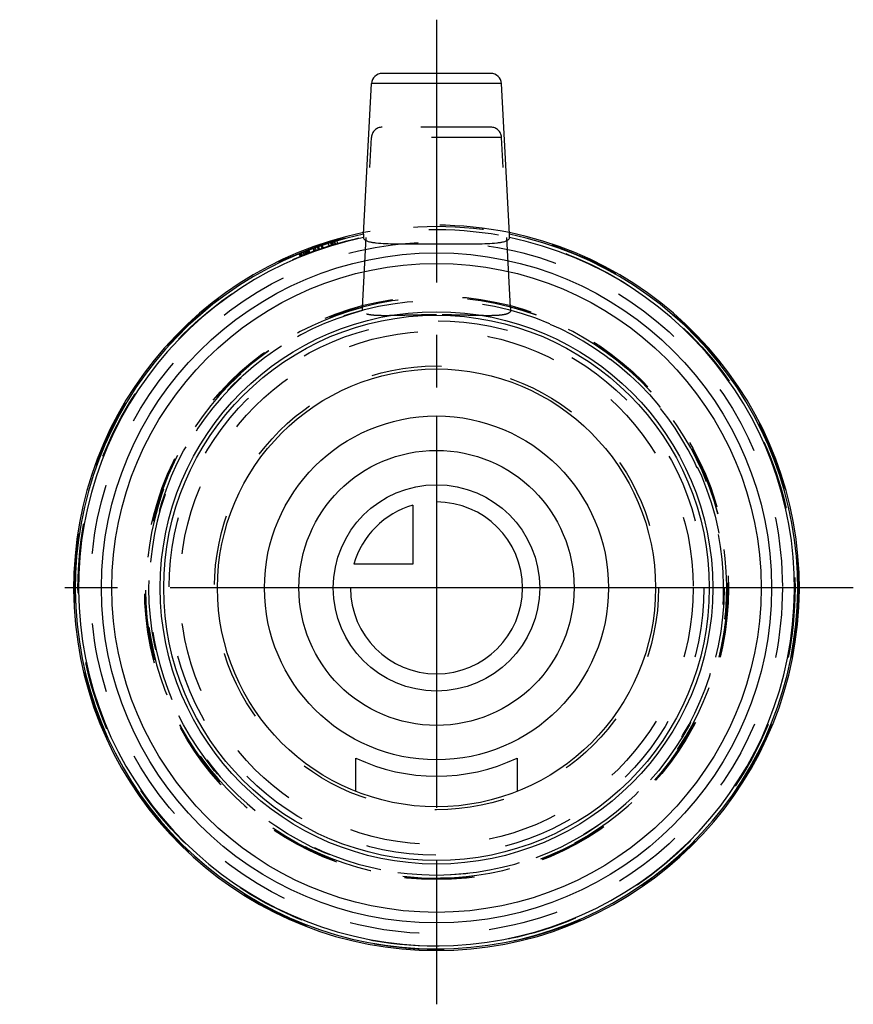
# Model space of a CAD drawing. Header units: millimetres. Extents: x 461.2 to 538.8, y 454.2 to 545.8.
import ezdxf

# ---------------------------------------------------------------- set-up
doc = ezdxf.new("R2010")
doc.units = ezdxf.units.MM
doc.header["$LTSCALE"] = 65.185185
doc.linetypes.add('CENTER', pattern=[0.6, 0.375, -0.075, 0.075, -0.075])
doc.linetypes.add('HIDDEN', pattern=[0.2, 0.1, -0.1])
for name, color, linetype in [('ACHSEN_S', 7, 'CONTINUOUS'), ('KOERPER', 7, 'CONTINUOUS'), ('KONST.EL_MIT_GEO', 7, 'CONTINUOUS'), ('KURVEN', 7, 'CONTINUOUS')]:
    doc.layers.add(name, color=color, linetype=linetype)

msp = doc.modelspace()

# ---------------------------------------------------------------- linework, layer by layer
at = {"layer": 'ACHSEN_S', "color": 2, "linetype": 'CENTER'}
for p, q in [((500, 545.812), (500, 454.188)), ((538.77, 492.938), (461.23, 492.938))]:
    msp.add_line(p, q, dxfattribs=at)
at = {"layer": 'KOERPER', "color": 7, "linetype": 'Continuous'}
for p, q in [((493.215, 525.843), (493.95, 539.865)), ((506.785, 525.843), (506.05, 539.865))]:
    msp.add_line(p, q, dxfattribs=at)
at = {"layer": 'KOERPER', "color": 8, "linetype": 'HIDDEN'}
for p, q in [((493.121, 519.044), (493.95, 534.865)), ((506.879, 519.044), (506.05, 534.865))]:
    msp.add_line(p, q, dxfattribs=at)
msp.add_circle((500, 492.938), 27.15, dxfattribs=at)
at = {"layer": 'KOERPER', "color": 7, "linetype": 'Continuous'}
for radius, start, end in [(33.75, 101.58249, 78.41751), (33.597, 101.65025, 78.34975), (33.303, 101.77504, 78.22496)]:
    msp.add_arc((500, 492.938), radius, start, end, dxfattribs=at)
at = {"layer": 'KOERPER', "color": 8, "linetype": 'HIDDEN'}
for radius, start, end in [(33.75, 78.41751, 101.58249), (26.997, 104.76152, 75.23848), (26.703, 104.95441, 75.04559)]:
    msp.add_arc((500, 492.938), radius, start, end, dxfattribs=at)
at = {"layer": 'KOERPER', "color": 7, "linetype": 'Continuous'}
for points, knots in [([(493.215, 525.843), (493.212, 525.778), (493.207, 525.689), (493.204, 525.588), (493.202, 525.552), (493.204, 525.54)], [0, 0, 0, 0, 0.644148, 0.87429, 1, 1, 1, 1]), ([(493.204, 525.54), (493.209, 525.497), (493.248, 525.408), (493.369, 525.303), (493.546, 525.216), (493.78, 525.144), (494.072, 525.085), (494.566, 525.02), (495.307, 524.975), (496.319, 524.955), (497.468, 524.953), (498.71, 524.958), (499.565, 524.96), (500, 524.96)], [0, 0, 0, 0, 0.018268, 0.039998, 0.067777, 0.10278, 0.145403, 0.195627, 0.317593, 0.464787, 0.631816, 0.812446, 1, 1, 1, 1]), ([(500, 524.96), (500.435, 524.96), (501.29, 524.958), (502.532, 524.953), (503.681, 524.955), (504.693, 524.975), (505.434, 525.02), (505.928, 525.085), (506.22, 525.144), (506.454, 525.216), (506.631, 525.303), (506.752, 525.408), (506.791, 525.497), (506.796, 525.54)], [0, 0, 0, 0, 0.18756, 0.368193, 0.535222, 0.682414, 0.804378, 0.8546, 0.897222, 0.932224, 0.960003, 0.981732, 1, 1, 1, 1]), ([(506.796, 525.54), (506.798, 525.552), (506.796, 525.588), (506.793, 525.689), (506.788, 525.778), (506.785, 525.843)], [0, 0, 0, 0, 0.12571, 0.355852, 1, 1, 1, 1])]:
    msp.add_open_spline(points, degree=3, knots=knots, dxfattribs=at)
at = {"layer": 'KOERPER', "color": 8, "linetype": 'HIDDEN'}
for points, knots in [([(493.109, 518.736), (493.108, 518.749), (493.109, 518.786), (493.112, 518.888), (493.118, 518.978), (493.121, 519.044)], [0, 0, 0, 0, 0.12669, 0.35808, 1, 1, 1, 1]), ([(500, 518.343), (499.559, 518.343), (498.693, 518.337), (497.435, 518.311), (496.271, 518.28), (495.245, 518.263), (494.494, 518.275), (493.991, 518.316), (493.695, 518.361), (493.457, 518.422), (493.277, 518.502), (493.153, 518.604), (493.115, 518.694), (493.109, 518.736)], [0, 0, 0, 0, 0.187834, 0.36877, 0.536148, 0.683701, 0.805878, 0.856066, 0.898516, 0.933198, 0.96054, 0.981852, 1, 1, 1, 1]), ([(506.891, 518.736), (506.885, 518.694), (506.847, 518.604), (506.723, 518.502), (506.543, 518.422), (506.305, 518.361), (506.009, 518.316), (505.506, 518.275), (504.755, 518.263), (503.729, 518.28), (502.565, 518.311), (501.307, 518.337), (500.441, 518.343), (500, 518.343)], [0, 0, 0, 0, 0.018148, 0.039461, 0.066804, 0.101486, 0.143938, 0.194126, 0.316306, 0.463862, 0.63124, 0.812171, 1, 1, 1, 1]), ([(506.879, 519.044), (506.882, 518.978), (506.888, 518.888), (506.891, 518.786), (506.892, 518.749), (506.891, 518.736)], [0, 0, 0, 0, 0.64192, 0.87331, 1, 1, 1, 1])]:
    msp.add_open_spline(points, degree=3, knots=knots, dxfattribs=at)
at = {"layer": 'KONST.EL_MIT_GEO', "color": 7, "linetype": 'Continuous'}
for p, q in [((505.051, 540.812), (494.949, 540.812)), ((506.05, 539.865), (493.95, 539.865)), ((492.5, 473.993), (492.5, 477.101)), ((507.5, 477.101), (507.5, 473.993))]:
    msp.add_line(p, q, dxfattribs=at)
at = {"layer": 'KONST.EL_MIT_GEO', "color": 8, "linetype": 'HIDDEN'}
for p, q in [((505.051, 535.812), (494.949, 535.812)), ((506.05, 534.865), (493.95, 534.865)), ((490.005, 524.755), (489.915, 525.041)), ((490.236, 524.826), (490.148, 525.113)), ((490.244, 524.829), (490.156, 525.116)), ((490.339, 524.857), (490.252, 525.145)), ((490.406, 524.878), (490.319, 525.165)), ((490.433, 524.886), (490.347, 525.173)), ((490.567, 524.926), (490.482, 525.213)), ((490.575, 524.928), (490.49, 525.216)), ((490.618, 524.941), (490.534, 525.229)), ((490.807, 524.996), (490.725, 525.284)), ((487.491, 523.853), (487.378, 524.131)), ((487.391, 524.136), (487.503, 523.858)), ((487.541, 523.873), (487.429, 524.151)), ((487.698, 523.936), (487.587, 524.214)), ((487.829, 523.987), (487.72, 524.267)), ((487.898, 524.014), (487.789, 524.294)), ((487.914, 524.02), (487.805, 524.3)), ((488.032, 524.066), (487.924, 524.346)), ((488.09, 524.088), (487.983, 524.369)), ((488.101, 524.092), (487.994, 524.373)), ((488.201, 524.131), (488.095, 524.411)), ((488.232, 524.142), (488.126, 524.423)), ((488.616, 524.284), (488.513, 524.566)), ((488.648, 524.296), (488.546, 524.578)), ((488.674, 524.305), (488.572, 524.588)), ((488.813, 524.355), (488.713, 524.638)), ((489.012, 524.425), (488.913, 524.709)), ((489.08, 524.449), (488.982, 524.733)), ((489.111, 524.46), (489.013, 524.743)), ((489.358, 524.544), (489.262, 524.828)), ((489.439, 524.571), (489.344, 524.856)), ((489.451, 524.575), (489.356, 524.86)), ((487.193, 524.055), (487.307, 523.778)), ((487.4, 523.816), (487.287, 524.093))]:
    msp.add_line(p, q, dxfattribs=at)
for radius in [33.65, 33.35, 32.178, 27.05, 27.043, 26.75, 24.866, 23.885, 20.65]:
    msp.add_circle((500, 492.938), radius, dxfattribs=at)
at = {"layer": 'KONST.EL_MIT_GEO', "color": 7, "linetype": 'Continuous'}
for radius in [31.175, 30.193, 25.7, 25.375, 20.375]:
    msp.add_circle((500, 492.938), radius, dxfattribs=at)
for centre, radius, start, end in [((494.949, 539.812), 1, 90, 177), ((505.051, 539.812), 1, 3, 90), ((500, 492.913), 17.5, 244.62307, 295.37693)]:
    msp.add_arc(centre, radius, start, end, dxfattribs=at)
at = {"layer": 'KONST.EL_MIT_GEO', "color": 8, "linetype": 'HIDDEN'}
for centre, start, end in [((494.949, 534.812), 90, 177), ((505.051, 534.812), 3, 90)]:
    msp.add_arc(centre, 1, start, end, dxfattribs=at)
at = {"layer": 'KURVEN', "color": 40, "linetype": 'Continuous'}
for p, q in [((500, 508.938), (500, 476.938)), ((497.8, 500.629), (497.8, 495.137)), ((497.8, 495.137), (492.308, 495.137)), ((516, 492.938), (484, 492.938))]:
    msp.add_line(p, q, dxfattribs=at)
for radius in [16, 12.8, 9.6]:
    msp.add_circle((500, 492.938), radius, dxfattribs=at)
for start, end in [(180, 90), (105.96201, 164.03799)]:
    msp.add_arc((500, 492.938), 8, start, end, dxfattribs=at)

doc.saveas('drawing.dxf')
